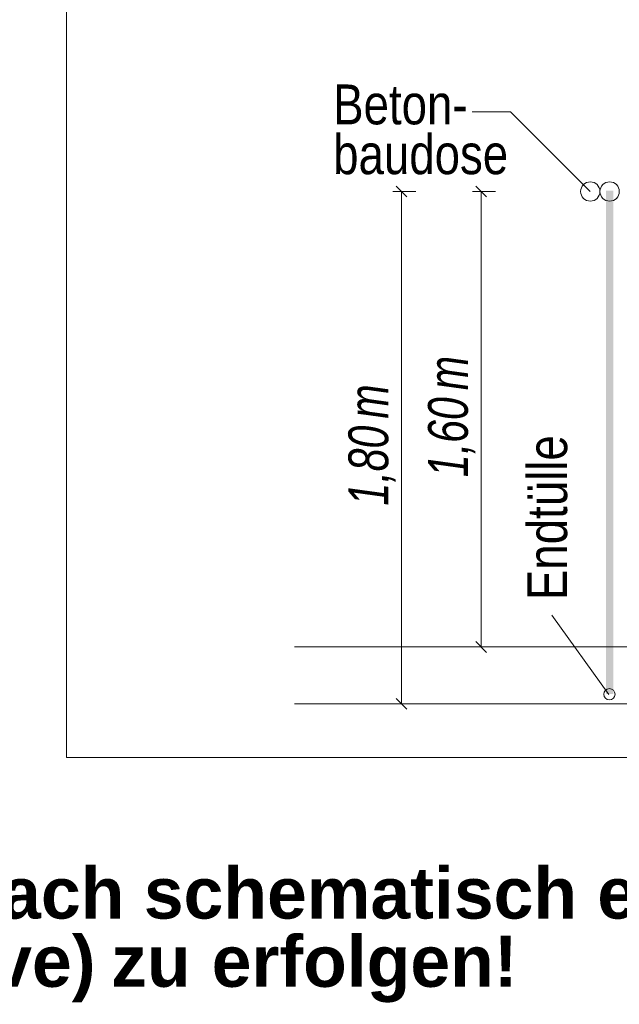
# Model space of a CAD drawing. Extents: x -620 to 3480, y 62 to 1112.
# Tile 229 of 256: x 215 to 237, y 763 to 797. Entities that reach past the tile are written whole.
import ezdxf
from ezdxf.lldxf.tags import DXFTag

# ---------------------------------------------------------------- set-up
doc = ezdxf.new("R2010")
doc.units = 0
doc.layers.get('0').update_dxf_attribs({"lineweight": 13})
for name, color, linetype, lineweight, true_color in [('E_Aussparung Bemaßung-A06GA2TP8I', 5, 'Continuous', 9, 0x0000ff), ('E_Betonbaudose', 1, 'Continuous', 13, 0xff0000), ('E_Detail_Beschriftung', 7, 'Continuous', 13, 0x009900)]:
    doc.layers.add(name, color=color, linetype=linetype, lineweight=lineweight, true_color=true_color)
doc.layers.add('E_Detail_Linie_Text_Bem', color=7, linetype='Continuous', lineweight=13)
doc.styles.get("Standard").update_dxf_attribs({"font": 'ARIALN.TTF'})
tags = doc.linetypes.add('fein_strichliert-A06GA2TT8I', pattern=[4, 1, -2, 1]).pattern_tags.tags
tags[8:9] = [DXFTag(74, 4), DXFTag(75, 0), DXFTag(340, '0'), DXFTag(46, 0.0), DXFTag(50, 0.0), DXFTag(44, 0.0), DXFTag(45, 0.0)]
tags[6:7] = [DXFTag(74, 4), DXFTag(75, 0), DXFTag(340, '0'), DXFTag(46, 0.0), DXFTag(50, 0.0), DXFTag(44, 0.0), DXFTag(45, 0.0)]
tags[4:5] = [DXFTag(74, 4), DXFTag(75, 0), DXFTag(340, '0'), DXFTag(46, 0.0), DXFTag(50, 0.0), DXFTag(44, 0.0), DXFTag(45, 0.0)]

# ---------------------------------------------------------------- blocks, each defined once
blk = doc.blocks.new('Referenz-A06GA2TU8I')
at = {"layer": 'E_Aussparung Bemaßung-A06GA2TP8I', "linetype": 'Continuous', "ltscale": 0.13}
for p, q in [((228.69, 791.456), (229.072, 791.074)), ((231.49, 791.456), (231.872, 791.074)), ((228.581, 791.265), (229.381, 791.265)), ((228.881, 773.265), (228.881, 791.265)), ((231.381, 791.265), (232.181, 791.265)), ((231.681, 775.265), (231.681, 791.265)), ((231.981, 775.265), (231.181, 775.265)), ((231.49, 775.456), (231.872, 775.074)), ((228.69, 773.456), (229.072, 773.074)), ((228.581, 773.265), (229.381, 773.265))]:
    blk.add_line(p, q, dxfattribs=at)
at = {"layer": 'E_Betonbaudose', "linetype": 'Continuous', "ltscale": 0.13}
for centre, radius in [((235.518, 791.265), 0.34), ((236.198, 791.265), 0.34), ((236.189, 773.602), 0.2)]:
    blk.add_circle(centre, radius, dxfattribs=at)
at = {"layer": 'E_Detail_Linie_Text_Bem', "linetype": 'fein_strichliert-A06GA2TT8I', "ltscale": 0.65}
for p, q in [((217.097, 832.693), (217.097, 771.376)), ((217.097, 771.376), (276.84, 771.376))]:
    blk.add_line(p, q, dxfattribs=at)
at = {"layer": 'E_Detail_Linie_Text_Bem', "color": 0, "linetype": 'Continuous', "ltscale": 0.13}
for p, q in [((231.36, 794.061), (232.718, 794.061)), ((232.718, 794.061), (235.517, 791.262)), ((236.164, 773.596), (234.168, 776.381))]:
    blk.add_line(p, q, dxfattribs=at)
at = {"layer": 'E_Detail_Linie_Text_Bem', "linetype": 'Continuous', "ltscale": 0.13}
for p, q in [((225.113, 775.265), (267.199, 775.265)), ((225.113, 773.265), (268.464, 773.265))]:
    blk.add_line(p, q, dxfattribs=at)
blk.add_solid([(236.323, 791.291), (236.323, 773.606), (236.073, 791.29), (236.073, 773.606)], dxfattribs=at)
at = {"layer": 'E_Aussparung Bemaßung-A06GA2TP8I', "linetype": 'Continuous', "ltscale": 0.13, "char_height": 1.4, "attachment_point": 1, "rotation": 90}
for s, insert in [('{\\W0.9;\\fArial Narrow|b0|i1;m}', (229.814, 784.286)), ('{\\W0.9;\\fArial Narrow|b0|i1;m}', (227.014, 783.286)), ('{\\W0.9;\\fArial Narrow|b0|i1;1,60 }', (229.814, 781.229)), ('{\\W0.9;\\fArial Narrow|b0|i1;1,80 }', (227.014, 780.229))]:
    blk.add_mtext(s, dxfattribs=dict(at, insert=insert))
at = {"layer": 'E_Detail_Beschriftung', "linetype": 'Continuous', "ltscale": 0.13, "char_height": 1.4, "attachment_point": 1}
for s, insert in [('{\\fArial Narrow;Beton-}', (226.478, 795.024)), ('{\\fArial Narrow;baudose}', (226.478, 793.274))]:
    blk.add_mtext(s, dxfattribs=dict(at, insert=insert))
at = {"layer": 'E_Detail_Beschriftung', "linetype": 'Continuous', "ltscale": 0.13, "insert": (233.303, 776.909), "char_height": 1.4, "attachment_point": 1, "rotation": 90}
blk.add_mtext('{\\fArial Narrow;Endtülle}', dxfattribs=at)
at = {"layer": 'E_Detail_Beschriftung', "color": 1, "linetype": 'Continuous', "lineweight": 35, "ltscale": 0.35, "true_color": 0xff0000, "char_height": 1.8, "attachment_point": 1}
for s, insert in [('{\\fArial|b1|i0;einfach}', (210.336, 767.521)), ('{\\fArial|b1|i0;schematisch}', (219.82, 767.521)), ('{\\fArial|b1|i0;eingezeichnet.}', (235.764, 767.521)), ('{\\fArial|b1|i0;Reserve)}', (207.5, 765.124)), ('{\\fArial|b1|i0;erfolgen!}', (222.207, 765.124)), ('{\\fArial|b1|i0;zu}', (218.672, 765.124))]:
    blk.add_mtext(s, dxfattribs=dict(at, insert=insert))

msp = doc.modelspace()

# ---------------------------------------------------------------- block references
at = {"color": 8, "lineweight": 25, "ltscale": 0.25, "true_color": 0x808080}
msp.add_blockref('Referenz-A06GA2TU8I', (0, 0), dxfattribs=at)

doc.saveas('drawing.dxf')
